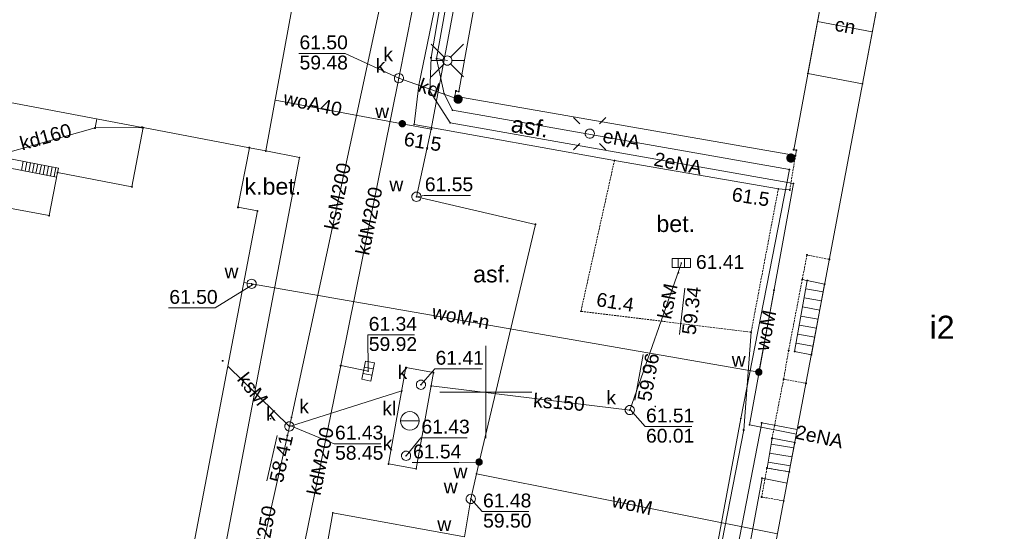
# Paper-space layout 'A-01 PLAN SYTUACYJNY' of a CAD drawing. Header units: millimetres. Extents: x 0 to 900, y 0 to 750.
# Tile 63 of 105: x 545 to 652, y 377 to 433. Entities that reach past the tile are written whole.
import ezdxf
from ezdxf.xclip import XClip

# ---------------------------------------------------------------- set-up
doc = ezdxf.new("R2010")
doc.units = ezdxf.units.MM
doc.header["$MEASUREMENT"] = 0
doc.header["$XCLIPFRAME"] = 0
doc.linetypes.add('PRZER2-1', pattern=[1.5, 1, -0.5])
doc.linetypes.add('PRZER3-1', pattern=[4000, 3000, -1000])
doc.layers.add('A_mapa_Nr_pióra__2', color=8, linetype='Continuous', lineweight=13)
doc.layers.add('A_podrys', color=7, linetype='Continuous')
doc.styles.add('STYL_AUTOMATYCZNY_1', font='arial.ttf')

# ---------------------------------------------------------------- blocks, each defined once
blk = doc.blocks.new('Rysunek_3_3', base_point=(-1239.76, 488.38))
at = {"layer": 'A_mapa_Nr_pióra__2', "linetype": 'Continuous', "lineweight": 13}
for points in [[(585.99, 426.62), (585.99, 426.59), (586, 426.57), (586.01, 426.55), (586.03, 426.54), (586.05, 426.53), (586.08, 426.53), (586.1, 426.53), (586.12, 426.54), (586.14, 426.55), (586.16, 426.57), (586.16, 426.59), (586.17, 426.62), (586.16, 426.64), (586.16, 426.66), (586.14, 426.68), (586.12, 426.69), (586.1, 426.7), (586.08, 426.71), (586.05, 426.7), (586.03, 426.69), (586.01, 426.68), (586, 426.66), (585.99, 426.64)], [(592, 424.34), (592.01, 424.21), (592.06, 424.09), (592.14, 423.98), (592.25, 423.9), (592.37, 423.85), (592.5, 423.84), (592.63, 423.85), (592.75, 423.9), (592.85, 423.98), (592.93, 424.09), (592.98, 424.21), (593, 424.34), (592.98, 424.46), (592.93, 424.59), (592.85, 424.69), (592.75, 424.77), (592.63, 424.82), (592.5, 424.84), (592.37, 424.82), (592.25, 424.77), (592.14, 424.69), (592.06, 424.59), (592.01, 424.46)], [(586.84, 421.68), (586.83, 421.78), (586.79, 421.88), (586.72, 421.96), (586.64, 422.02), (586.54, 422.06), (586.44, 422.07), (586.33, 422.06), (586.24, 422.02), (586.16, 421.95), (586.09, 421.87), (586.05, 421.77), (586.04, 421.67), (586.06, 421.57), (586.1, 421.47), (586.16, 421.39), (586.24, 421.33), (586.34, 421.29), (586.44, 421.27), (586.55, 421.29), (586.64, 421.33), (586.73, 421.39), (586.79, 421.48), (586.83, 421.57)], [(587.63, 421.6), (587.63, 421.57), (587.64, 421.55), (587.65, 421.53), (587.67, 421.52), (587.69, 421.51), (587.72, 421.51), (587.74, 421.51), (587.76, 421.52), (587.78, 421.53), (587.8, 421.55), (587.8, 421.57), (587.81, 421.6), (587.8, 421.62), (587.8, 421.64), (587.78, 421.66), (587.76, 421.67), (587.74, 421.68), (587.72, 421.69), (587.69, 421.68), (587.67, 421.67), (587.65, 421.66), (587.64, 421.64), (587.63, 421.62)], [(628.1, 417.96), (628.11, 417.83), (628.16, 417.71), (628.24, 417.6), (628.35, 417.52), (628.47, 417.47), (628.6, 417.46), (628.73, 417.47), (628.85, 417.52), (628.95, 417.6), (629.03, 417.71), (629.08, 417.83), (629.1, 417.96), (629.08, 418.08), (629.03, 418.21), (628.95, 418.31), (628.85, 418.39), (628.73, 418.44), (628.6, 418.46), (628.47, 418.44), (628.35, 418.39), (628.24, 418.31), (628.16, 418.21), (628.11, 418.08)], [(627.15, 414.62), (627.15, 414.59), (627.16, 414.57), (627.17, 414.55), (627.19, 414.54), (627.21, 414.53), (627.24, 414.53), (627.26, 414.53), (627.28, 414.54), (627.3, 414.55), (627.32, 414.57), (627.32, 414.59), (627.33, 414.62), (627.32, 414.64), (627.32, 414.66), (627.3, 414.68), (627.28, 414.69), (627.26, 414.7), (627.24, 414.71), (627.21, 414.7), (627.19, 414.69), (627.17, 414.68), (627.16, 414.66), (627.15, 414.64)], [(587.89, 413.76), (587.89, 413.73), (587.9, 413.71), (587.91, 413.69), (587.93, 413.68), (587.95, 413.67), (587.98, 413.67), (588, 413.67), (588.02, 413.68), (588.04, 413.69), (588.06, 413.71), (588.06, 413.73), (588.07, 413.76), (588.06, 413.78), (588.06, 413.8), (588.04, 413.82), (588.02, 413.83), (588, 413.84), (587.98, 413.85), (587.95, 413.84), (587.93, 413.83), (587.91, 413.82), (587.9, 413.8), (587.89, 413.78)], [(616.63, 406.58), (616.63, 406.55), (616.64, 406.53), (616.65, 406.51), (616.67, 406.5), (616.69, 406.49), (616.72, 406.49), (616.74, 406.49), (616.76, 406.5), (616.78, 406.51), (616.8, 406.53), (616.8, 406.55), (616.81, 406.58), (616.8, 406.6), (616.8, 406.62), (616.78, 406.64), (616.76, 406.65), (616.74, 406.66), (616.72, 406.67), (616.69, 406.66), (616.67, 406.65), (616.65, 406.64), (616.64, 406.62), (616.63, 406.6)], [(616.32, 405.5), (616.33, 405.48), (616.34, 405.46), (616.35, 405.44), (616.37, 405.43), (616.39, 405.42), (616.41, 405.41), (616.44, 405.42), (616.46, 405.43), (616.48, 405.44), (616.49, 405.46), (616.5, 405.48), (616.5, 405.5), (616.5, 405.53), (616.49, 405.55), (616.48, 405.57), (616.46, 405.58), (616.44, 405.59), (616.41, 405.59), (616.39, 405.59), (616.37, 405.58), (616.35, 405.57), (616.34, 405.55), (616.33, 405.53)], [(570.01, 404.32), (570.01, 404.3), (570.02, 404.28), (570.03, 404.26), (570.05, 404.24), (570.07, 404.23), (570.1, 404.23), (570.12, 404.23), (570.14, 404.24), (570.16, 404.26), (570.17, 404.28), (570.18, 404.3), (570.19, 404.32), (570.18, 404.34), (570.17, 404.37), (570.16, 404.38), (570.14, 404.4), (570.12, 404.41), (570.1, 404.41), (570.07, 404.41), (570.05, 404.4), (570.03, 404.38), (570.02, 404.37), (570.01, 404.34)], [(605.73, 401.34), (605.73, 401.31), (605.74, 401.29), (605.75, 401.27), (605.77, 401.26), (605.79, 401.25), (605.82, 401.25), (605.84, 401.25), (605.86, 401.26), (605.88, 401.27), (605.9, 401.29), (605.9, 401.31), (605.91, 401.34), (605.9, 401.36), (605.9, 401.38), (605.88, 401.4), (605.86, 401.41), (605.84, 401.42), (605.82, 401.43), (605.79, 401.42), (605.77, 401.41), (605.75, 401.4), (605.74, 401.38), (605.73, 401.36)], [(582.65, 394.86), (582.65, 394.83), (582.66, 394.81), (582.67, 394.79), (582.69, 394.78), (582.71, 394.77), (582.74, 394.77), (582.76, 394.77), (582.78, 394.78), (582.8, 394.79), (582.82, 394.81), (582.82, 394.83), (582.83, 394.86), (582.82, 394.88), (582.82, 394.9), (582.8, 394.92), (582.78, 394.93), (582.76, 394.94), (582.74, 394.95), (582.71, 394.94), (582.69, 394.93), (582.67, 394.92), (582.66, 394.9), (582.65, 394.88)], [(625.24, 395.13), (625.13, 395.15), (625.03, 395.14), (624.93, 395.1), (624.85, 395.04), (624.78, 394.96), (624.74, 394.86), (624.72, 394.76), (624.73, 394.65), (624.77, 394.56), (624.83, 394.47), (624.91, 394.41), (625, 394.36), (625.11, 394.35), (625.21, 394.36), (625.31, 394.39), (625.39, 394.45), (625.46, 394.53), (625.5, 394.63), (625.52, 394.73), (625.51, 394.84), (625.47, 394.93), (625.41, 395.02), (625.33, 395.08)], [(588.38, 393.38), (588.38, 393.36), (588.39, 393.34), (588.4, 393.32), (588.42, 393.3), (588.44, 393.29), (588.47, 393.29), (588.49, 393.29), (588.51, 393.3), (588.53, 393.32), (588.54, 393.34), (588.55, 393.36), (588.56, 393.38), (588.55, 393.4), (588.54, 393.43), (588.53, 393.44), (588.51, 393.46), (588.49, 393.47), (588.47, 393.47), (588.44, 393.47), (588.42, 393.46), (588.4, 393.44), (588.39, 393.43), (588.38, 393.4)], [(613.8, 391.02), (613.8, 391), (613.81, 390.98), (613.82, 390.96), (613.84, 390.95), (613.87, 390.94), (613.89, 390.93), (613.91, 390.94), (613.93, 390.95), (613.95, 390.96), (613.97, 390.98), (613.98, 391), (613.98, 391.02), (613.98, 391.05), (613.97, 391.07), (613.95, 391.09), (613.93, 391.1), (613.91, 391.11), (613.89, 391.11), (613.87, 391.11), (613.84, 391.1), (613.82, 391.09), (613.81, 391.07), (613.8, 391.05)], [(574.32, 389.84), (574.32, 389.82), (574.33, 389.79), (574.34, 389.78), (574.36, 389.76), (574.38, 389.75), (574.41, 389.75), (574.43, 389.75), (574.45, 389.76), (574.47, 389.78), (574.49, 389.79), (574.49, 389.82), (574.5, 389.84), (574.49, 389.86), (574.49, 389.88), (574.47, 389.9), (574.45, 389.92), (574.43, 389.93), (574.41, 389.93), (574.38, 389.93), (574.36, 389.92), (574.34, 389.9), (574.33, 389.88), (574.32, 389.86)], [(611.03, 390.64), (611.03, 390.61), (611.04, 390.59), (611.05, 390.57), (611.07, 390.56), (611.09, 390.55), (611.12, 390.55), (611.14, 390.55), (611.16, 390.56), (611.18, 390.57), (611.2, 390.59), (611.2, 390.61), (611.21, 390.64), (611.2, 390.66), (611.2, 390.68), (611.18, 390.7), (611.16, 390.71), (611.14, 390.72), (611.12, 390.73), (611.09, 390.72), (611.07, 390.71), (611.05, 390.7), (611.04, 390.68), (611.03, 390.66)], [(572.07, 389.7), (572.07, 389.68), (572.08, 389.66), (572.1, 389.64), (572.12, 389.63), (572.14, 389.62), (572.16, 389.61), (572.18, 389.62), (572.21, 389.63), (572.22, 389.64), (572.24, 389.66), (572.25, 389.68), (572.25, 389.7), (572.25, 389.73), (572.24, 389.75), (572.22, 389.77), (572.21, 389.78), (572.18, 389.79), (572.16, 389.79), (572.14, 389.79), (572.12, 389.78), (572.1, 389.77), (572.08, 389.75), (572.07, 389.73)], [(574.11, 388.86), (574.11, 388.84), (574.12, 388.82), (574.13, 388.8), (574.15, 388.78), (574.17, 388.77), (574.2, 388.77), (574.22, 388.77), (574.24, 388.78), (574.26, 388.8), (574.27, 388.82), (574.28, 388.84), (574.29, 388.86), (574.28, 388.88), (574.27, 388.91), (574.26, 388.93), (574.24, 388.94), (574.22, 388.95), (574.2, 388.95), (574.17, 388.95), (574.15, 388.94), (574.13, 388.93), (574.12, 388.91), (574.11, 388.88)], [(573.89, 387.89), (573.89, 387.86), (573.9, 387.84), (573.92, 387.82), (573.93, 387.81), (573.96, 387.8), (573.98, 387.8), (574, 387.8), (574.02, 387.81), (574.04, 387.82), (574.06, 387.84), (574.07, 387.86), (574.07, 387.89), (574.07, 387.91), (574.06, 387.93), (574.04, 387.95), (574.02, 387.96), (574, 387.97), (573.98, 387.98), (573.96, 387.97), (573.93, 387.96), (573.92, 387.95), (573.9, 387.93), (573.89, 387.91)], [(586.76, 385.68), (586.77, 385.65), (586.78, 385.63), (586.79, 385.61), (586.81, 385.6), (586.83, 385.59), (586.85, 385.59), (586.88, 385.59), (586.9, 385.6), (586.92, 385.61), (586.93, 385.63), (586.94, 385.65), (586.94, 385.68), (586.94, 385.7), (586.93, 385.72), (586.92, 385.74), (586.9, 385.75), (586.88, 385.76), (586.85, 385.77), (586.83, 385.76), (586.81, 385.75), (586.79, 385.74), (586.78, 385.72), (586.77, 385.7)], [(594.9, 385.37), (594.8, 385.39), (594.7, 385.39), (594.6, 385.35), (594.51, 385.3), (594.44, 385.22), (594.4, 385.12), (594.38, 385.02), (594.39, 384.92), (594.42, 384.82), (594.48, 384.73), (594.56, 384.66), (594.65, 384.62), (594.75, 384.6), (594.86, 384.6), (594.96, 384.64), (595.04, 384.7), (595.11, 384.77), (595.16, 384.87), (595.18, 384.97), (595.17, 385.07), (595.14, 385.17), (595.08, 385.26), (595, 385.33)], [(594.69, 385), (594.69, 384.97), (594.7, 384.95), (594.71, 384.93), (594.73, 384.92), (594.75, 384.91), (594.78, 384.91), (594.8, 384.91), (594.82, 384.92), (594.84, 384.93), (594.86, 384.95), (594.86, 384.97), (594.87, 385), (594.86, 385.02), (594.86, 385.04), (594.84, 385.06), (594.82, 385.07), (594.8, 385.08), (594.78, 385.09), (594.75, 385.08), (594.73, 385.07), (594.71, 385.06), (594.7, 385.04), (594.69, 385.02)], [(593.79, 381), (593.79, 380.97), (593.8, 380.95), (593.81, 380.93), (593.83, 380.92), (593.85, 380.91), (593.88, 380.91), (593.9, 380.91), (593.92, 380.92), (593.94, 380.93), (593.96, 380.95), (593.96, 380.97), (593.97, 381), (593.96, 381.02), (593.96, 381.04), (593.94, 381.06), (593.92, 381.07), (593.9, 381.08), (593.88, 381.09), (593.85, 381.08), (593.83, 381.07), (593.81, 381.06), (593.8, 381.04), (593.79, 381.02)]]:
    blk.add_hatch(color=8, dxfattribs=at).paths.add_polyline_path(points)
at = {"layer": 'A_mapa_Nr_pióra__2', "color": 8, "linetype": 'Continuous', "lineweight": 13, "ltscale": 0.2, "flags": 128}
for points in [[(580.78, 487.14), (598.91, 483.47), (594.16, 455.61), (589.56, 428.84), (589.42, 425.21), (591.64, 421.76), (628.89, 415.21), (624.12, 389.02)], [(623.17, 389.72), (628.44, 416.7), (591.89, 423.14), (590.99, 424.93), (590.15, 428.74), (594.95, 455.48), (599.88, 481.05)], [(574.2, 388.86), (574.42, 389.84), (593.53, 478.55)], [(594.49, 383.73), (594.78, 385), (600.89, 410.76), (587.98, 413.76), (589.59, 421.09), (595.98, 455.3)], [(586.08, 426.62), (590.64, 449.62)], [(637.43, 431.64), (631.49, 432.76)], [(590.98, 428.88), (589.57, 430.29)], [(591.69, 428.88), (593.1, 430.29)], [(586.08, 426.62), (580.25, 429.3), (575.21, 429.3)], [(590.83, 428.52), (589.53, 428.52)], [(590.15, 428.74), (591.33, 428.52)], [(591.83, 428.52), (593.13, 428.52)], [(522.66, 416.44), (548.14, 411.72), (549.04, 416.38), (557.12, 414.84), (558.34, 421.26), (569.86, 419.08), (568.62, 412.62), (570.74, 412.22), (557.64, 343.74), (549.2, 345.34), (549.2, 345.44), (524.72, 350.1)], [(590.98, 428.17), (589.57, 426.76)], [(591.69, 428.17), (593.1, 426.76)], [(579.76, 395.46), (586.08, 426.62)], [(592.5, 424.34), (586.08, 426.62)], [(572.65, 424.24), (586.44, 421.67), (589.59, 421.09)], [(536.72, 416.62), (553.12, 421.22), (553.32, 422.21), (553.12, 421.22), (558.34, 421.26)], [(605.01, 422.36), (605.72, 421.66)], [(608.54, 422.36), (607.84, 421.66)], [(523.69, 421.81), (537.19, 419.17), (549.13, 416.87)], [(628.48, 414.5), (627.24, 414.62), (609.46, 417.7), (587.72, 421.6)], [(523.5, 420.82), (537, 418.18), (548.94, 415.88)], [(605.01, 418.83), (605.72, 419.53)], [(608.54, 418.83), (607.84, 419.53)], [(545.32, 417.6), (545.13, 416.62)], [(545.32, 417.6), (545.13, 416.62)], [(545.71, 417.52), (545.53, 416.54)], [(545.71, 417.52), (545.53, 416.54)], [(546.11, 417.45), (545.92, 416.47)], [(546.11, 417.45), (545.92, 416.47)], [(546.5, 417.37), (546.31, 416.39)], [(546.5, 417.37), (546.31, 416.39)], [(546.89, 417.3), (546.7, 416.32)], [(546.89, 417.3), (546.7, 416.32)], [(547.29, 417.22), (547.1, 416.24)], [(547.29, 417.22), (547.1, 416.24)], [(547.68, 417.15), (547.49, 416.16)], [(547.68, 417.15), (547.49, 416.16)], [(548.07, 417.07), (547.88, 416.09)], [(548.07, 417.07), (547.88, 416.09)], [(548.46, 417), (548.28, 416.01)], [(548.46, 417), (548.28, 416.01)], [(548.86, 416.92), (548.67, 415.94)], [(548.86, 416.92), (548.67, 415.94)], [(549.13, 416.87), (548.94, 415.88)], [(587.97, 413.75), (588.81, 413.91), (593.85, 413.91)], [(616.37, 406.08), (616.37, 407.08)], [(617.07, 406.08), (617.07, 407.08)], [(611.12, 390.64), (616.72, 406.58)], [(570.3, 404.28), (566.13, 401.7), (561.09, 401.7)], [(569.26, 404.48), (570.1, 404.32), (625.12, 394.75)], [(616.51, 398.84), (617.09, 403.85)], [(630.22, 403.78), (632.11, 403.45)], [(625.12, 394.75), (626.78, 403.63)], [(630.05, 402.8), (631.92, 402.46)], [(629.87, 401.82), (631.74, 401.48)], [(629.69, 400.83), (631.55, 400.5)], [(629.52, 399.85), (631.36, 399.52)], [(582.74, 394.86), (582.72, 398.78), (587.76, 398.78)], [(629.34, 398.86), (631.18, 398.53)], [(595.5, 387.58), (595.5, 397.58)], [(629.17, 397.88), (630.99, 397.55)], [(611.68, 391.7), (612.57, 396.67)], [(567.52, 395.41), (574.2, 388.86)], [(575.52, 374.56), (579.76, 395.46)], [(579.76, 395.46), (582.74, 394.86)], [(583.3, 395.1), (582.31, 395.29)], [(583.16, 394.42), (582.18, 394.61)], [(588.47, 393.38), (589.98, 395.11), (595.02, 395.11)], [(611.12, 390.64), (589.57, 393.25)], [(586.39, 392.72), (574.2, 388.86)], [(600.5, 392.58), (590.5, 392.58)], [(611.18, 390.7), (612.8, 388.85), (617.84, 388.85)], [(559.1, 328.4), (559.38, 329.36), (566.46, 354.34), (566.74, 355.3), (566.92, 356.28), (573.98, 387.88), (574.2, 388.86)], [(574.26, 388.96), (579.07, 386.99), (584.11, 386.99)], [(586.26, 389.46), (588.26, 389.46)], [(598.6, 368.78), (616.23, 365.58), (616.76, 369.55), (617.77, 373.84), (620.13, 373.4), (623.17, 389.72)], [(629.29, 388.51), (625.44, 389.26), (613.96, 330.06)], [(629.19, 388.02), (624.12, 389.02)], [(571.76, 382.96), (572.86, 387.88)], [(623.48, 388.48), (620.24, 371.84)], [(586.85, 385.68), (588.44, 387.64), (593.48, 387.64)], [(626.45, 386.95), (628.91, 386.54)], [(626.28, 385.96), (628.73, 385.55)], [(594.89, 385), (592.57, 384.94), (587.53, 384.94)], [(626.12, 384.98), (628.54, 384.57)], [(571.45, 339.72), (574.81, 356.76), (578.92, 379.48), (593.18, 376.9), (593.88, 381), (594.49, 383.73)], [(627.15, 377.21), (594.49, 383.73)], [(628.19, 382.71), (625.47, 383.25), (617.27, 338.94)], [(593.88, 381), (595.12, 379.63), (600.16, 379.63)]]:
    blk.add_lwpolyline(points, dxfattribs=at)
for points in [[(577.27, 449.53), (576.69, 449.64), (576.63, 449.34), (535.33, 457.2), (535.77, 459.56), (529.48, 460.72), (529.34, 460), (493.97, 466.55), (494.02, 466.85), (493.43, 466.96), (487.41, 434.35), (487.9, 434.26), (487.96, 434.56), (558.21, 421.28), (558.34, 421.26), (569.86, 419.08), (571.64, 418.72)], [(629.2, 418.8), (628.9, 418.86), (634.36, 448.14), (634.65, 448.08), (634.75, 448.63), (597.65, 455.01), (597.53, 454.32), (597.82, 454.27), (592.56, 425.17), (592.26, 425.23), (592.16, 424.66), (629.09, 418.22)], [(638.76, 438.66), (665.12, 433.96), (651.38, 360.18), (638.1, 362.54), (624.81, 364.83)], [(632.54, 438.4), (638.5, 437.28), (636.37, 426), (630.44, 427.12)], [(589.52, 428.83), (589.52, 428.86), (589.55, 428.89), (589.58, 428.89), (589.61, 428.86), (589.61, 428.83), (589.58, 428.8), (589.55, 428.8)], [(590.11, 428.72), (590.11, 428.75), (590.14, 428.78), (590.17, 428.78), (590.2, 428.75), (590.2, 428.72), (590.17, 428.69), (590.14, 428.69)], [(591.33, 429.02), (591.46, 429.01), (591.58, 428.96), (591.69, 428.88), (591.77, 428.77), (591.82, 428.65), (591.83, 428.52), (591.82, 428.39), (591.77, 428.27), (591.69, 428.17), (591.58, 428.09), (591.46, 428.04), (591.33, 428.02), (591.2, 428.04), (591.08, 428.09), (590.98, 428.17), (590.9, 428.27), (590.85, 428.39), (590.83, 428.52), (590.85, 428.65), (590.9, 428.77), (590.98, 428.88), (591.08, 428.96), (591.2, 429.01)], [(586.08, 427.12), (586.21, 427.1), (586.33, 427.05), (586.43, 426.97), (586.51, 426.87), (586.56, 426.74), (586.58, 426.62), (586.56, 426.49), (586.51, 426.37), (586.43, 426.26), (586.33, 426.18), (586.21, 426.13), (586.08, 426.12), (585.95, 426.13), (585.83, 426.18), (585.72, 426.26), (585.64, 426.37), (585.59, 426.49), (585.58, 426.62), (585.59, 426.74), (585.64, 426.87), (585.72, 426.97), (585.83, 427.05), (585.95, 427.1)], [(586.08, 427.12), (586.21, 427.1), (586.33, 427.05), (586.43, 426.97), (586.51, 426.87), (586.56, 426.74), (586.58, 426.62), (586.56, 426.49), (586.51, 426.37), (586.43, 426.26), (586.33, 426.18), (586.21, 426.13), (586.08, 426.12), (585.95, 426.13), (585.83, 426.18), (585.72, 426.26), (585.64, 426.37), (585.59, 426.49), (585.58, 426.62), (585.59, 426.74), (585.64, 426.87), (585.72, 426.97), (585.83, 427.05), (585.95, 427.1)], [(630.4, 427.1), (630.4, 427.13), (630.42, 427.16), (630.46, 427.16), (630.49, 427.13), (630.49, 427.1), (630.46, 427.07), (630.42, 427.07)], [(588.19, 425.84), (588.19, 425.87), (588.22, 425.9), (588.25, 425.9), (588.28, 425.87), (588.28, 425.84), (588.25, 425.81), (588.22, 425.81)], [(589.37, 425.2), (589.37, 425.23), (589.4, 425.26), (589.43, 425.26), (589.46, 425.23), (589.46, 425.2), (589.43, 425.17), (589.4, 425.17)], [(592.22, 425.21), (592.22, 425.24), (592.25, 425.27), (592.28, 425.27), (592.31, 425.24), (592.31, 425.21), (592.28, 425.18), (592.25, 425.18)], [(592.51, 425.16), (592.51, 425.19), (592.54, 425.22), (592.57, 425.22), (592.6, 425.19), (592.6, 425.16), (592.57, 425.13), (592.54, 425.13)], [(636.32, 425.98), (636.32, 426.01), (636.35, 426.04), (636.38, 426.04), (636.41, 426.01), (636.41, 425.98), (636.38, 425.95), (636.35, 425.95)], [(590.94, 424.91), (590.94, 424.94), (590.97, 424.97), (591.01, 424.97), (591.03, 424.94), (591.03, 424.91), (591.01, 424.88), (590.97, 424.88)], [(592.11, 424.64), (592.11, 424.67), (592.14, 424.7), (592.18, 424.7), (592.2, 424.67), (592.2, 424.64), (592.18, 424.61), (592.14, 424.61)], [(591.84, 423.13), (591.84, 423.16), (591.87, 423.19), (591.9, 423.19), (591.93, 423.16), (591.93, 423.13), (591.9, 423.1), (591.87, 423.1)], [(553.07, 421.2), (553.07, 421.23), (553.1, 421.26), (553.13, 421.26), (553.16, 421.23), (553.16, 421.2), (553.13, 421.17), (553.1, 421.17)], [(558.17, 421.27), (558.17, 421.3), (558.2, 421.33), (558.23, 421.33), (558.26, 421.3), (558.26, 421.27), (558.23, 421.24), (558.2, 421.24)], [(558.29, 421.24), (558.29, 421.27), (558.32, 421.3), (558.35, 421.3), (558.38, 421.27), (558.38, 421.24), (558.35, 421.21), (558.32, 421.21)], [(589.54, 421.07), (589.54, 421.11), (589.57, 421.13), (589.6, 421.13), (589.63, 421.11), (589.63, 421.07), (589.6, 421.04), (589.57, 421.04)], [(591.59, 421.75), (591.59, 421.78), (591.62, 421.81), (591.65, 421.81), (591.68, 421.78), (591.68, 421.75), (591.65, 421.72), (591.62, 421.72)], [(606.78, 421.1), (606.95, 421.07), (607.1, 420.98), (607.21, 420.85), (607.26, 420.72), (607.28, 420.6), (607.26, 420.47), (607.21, 420.35), (607.12, 420.23), (606.99, 420.14), (606.85, 420.1), (606.7, 420.1), (606.56, 420.14), (606.44, 420.23), (606.34, 420.35), (606.29, 420.48), (606.28, 420.63), (606.31, 420.78), (606.39, 420.91), (606.5, 421.01), (606.63, 421.07)], [(569.81, 419.06), (569.81, 419.09), (569.84, 419.12), (569.87, 419.12), (569.9, 419.09), (569.9, 419.06), (569.87, 419.03), (569.84, 419.03)], [(571.59, 418.7), (571.59, 418.73), (571.62, 418.76), (571.65, 418.76), (571.68, 418.73), (571.68, 418.7), (571.65, 418.67), (571.62, 418.67)], [(628.86, 418.84), (628.86, 418.88), (628.89, 418.9), (628.92, 418.9), (628.95, 418.88), (628.95, 418.84), (628.92, 418.81), (628.89, 418.81)], [(629.15, 418.79), (629.15, 418.82), (629.18, 418.85), (629.21, 418.85), (629.24, 418.82), (629.24, 418.79), (629.21, 418.76), (629.18, 418.76)], [(575.25, 418), (575.25, 418.03), (575.28, 418.06), (575.31, 418.06), (575.34, 418.03), (575.34, 418), (575.31, 417.97), (575.28, 417.97)], [(609.41, 417.68), (609.41, 417.71), (609.44, 417.74), (609.47, 417.74), (609.5, 417.71), (609.5, 417.68), (609.47, 417.65), (609.44, 417.65)], [(629.04, 418.2), (629.04, 418.23), (629.07, 418.26), (629.1, 418.26), (629.13, 418.23), (629.13, 418.2), (629.1, 418.17), (629.07, 418.17)], [(628.39, 416.69), (628.39, 416.72), (628.42, 416.75), (628.45, 416.75), (628.48, 416.72), (628.48, 416.69), (628.45, 416.66), (628.42, 416.66)], [(548.99, 416.36), (548.99, 416.39), (549.02, 416.42), (549.05, 416.42), (549.08, 416.39), (549.08, 416.36), (549.05, 416.33), (549.02, 416.33)], [(557.07, 414.82), (557.07, 414.85), (557.1, 414.88), (557.13, 414.88), (557.16, 414.85), (557.16, 414.82), (557.13, 414.79), (557.1, 414.79)], [(628.43, 414.48), (628.43, 414.51), (628.46, 414.54), (628.49, 414.54), (628.52, 414.51), (628.52, 414.48), (628.49, 414.45), (628.46, 414.45)], [(628.84, 415.19), (628.84, 415.22), (628.87, 415.25), (628.9, 415.25), (628.93, 415.22), (628.93, 415.19), (628.9, 415.16), (628.87, 415.16)], [(587.98, 414.26), (588.11, 414.24), (588.23, 414.19), (588.33, 414.11), (588.41, 414.01), (588.46, 413.88), (588.48, 413.76), (588.46, 413.63), (588.41, 413.51), (588.33, 413.4), (588.23, 413.32), (588.11, 413.27), (587.98, 413.26), (587.85, 413.27), (587.73, 413.32), (587.62, 413.4), (587.54, 413.51), (587.49, 413.63), (587.48, 413.76), (587.49, 413.88), (587.54, 414.01), (587.62, 414.11), (587.73, 414.19), (587.85, 414.24)], [(587.98, 414.26), (588.11, 414.24), (588.23, 414.19), (588.33, 414.11), (588.41, 414.01), (588.46, 413.88), (588.48, 413.76), (588.46, 413.63), (588.41, 413.51), (588.33, 413.4), (588.23, 413.32), (588.11, 413.27), (587.98, 413.26), (587.85, 413.27), (587.73, 413.32), (587.62, 413.4), (587.54, 413.51), (587.49, 413.63), (587.48, 413.76), (587.49, 413.88), (587.54, 414.01), (587.62, 414.11), (587.73, 414.19), (587.85, 414.24)], [(568.57, 412.6), (568.57, 412.63), (568.6, 412.66), (568.63, 412.66), (568.66, 412.63), (568.66, 412.6), (568.63, 412.57), (568.6, 412.57)], [(548.09, 411.7), (548.09, 411.73), (548.12, 411.76), (548.15, 411.76), (548.18, 411.73), (548.18, 411.7), (548.15, 411.67), (548.12, 411.67)], [(570.69, 412.2), (570.69, 412.23), (570.72, 412.26), (570.75, 412.26), (570.78, 412.23), (570.78, 412.2), (570.75, 412.17), (570.72, 412.17)], [(600.84, 410.75), (600.84, 410.78), (600.87, 410.81), (600.9, 410.81), (600.93, 410.78), (600.93, 410.75), (600.9, 410.72), (600.87, 410.72)], [(617.72, 406.08), (615.72, 406.08), (615.72, 407.08), (617.72, 407.08)], [(630.31, 407.44), (630.31, 407.47), (630.34, 407.5), (630.37, 407.5), (630.4, 407.47), (630.4, 407.44), (630.37, 407.41), (630.34, 407.41)], [(632.73, 406.96), (632.73, 406.99), (632.76, 407.02), (632.79, 407.02), (632.82, 406.99), (632.82, 406.96), (632.79, 406.93), (632.76, 406.93)], [(570.1, 404.82), (570.23, 404.8), (570.35, 404.75), (570.45, 404.67), (570.53, 404.57), (570.58, 404.45), (570.6, 404.32), (570.58, 404.19), (570.53, 404.07), (570.45, 403.97), (570.35, 403.89), (570.23, 403.84), (570.1, 403.82), (569.97, 403.84), (569.85, 403.89), (569.74, 403.97), (569.66, 404.07), (569.61, 404.19), (569.6, 404.32), (569.61, 404.45), (569.66, 404.57), (569.74, 404.67), (569.85, 404.75), (569.97, 404.8)], [(629.79, 404.78), (629.79, 404.81), (629.82, 404.84), (629.85, 404.84), (629.88, 404.81), (629.88, 404.78), (629.85, 404.75), (629.82, 404.75)], [(632.26, 404.28), (630.38, 404.68), (629, 396.98), (630.82, 396.62)], [(630.34, 404.67), (630.34, 404.7), (630.37, 404.73), (630.4, 404.73), (630.43, 404.7), (630.43, 404.67), (630.4, 404.64), (630.37, 404.64)], [(632.22, 404.27), (632.22, 404.3), (632.25, 404.33), (632.28, 404.33), (632.31, 404.3), (632.31, 404.27), (632.28, 404.24), (632.25, 404.24)], [(626.73, 403.62), (626.73, 403.65), (626.76, 403.68), (626.79, 403.68), (626.82, 403.65), (626.82, 403.62), (626.79, 403.59), (626.76, 403.59)], [(624.23, 399.06), (624.23, 399.09), (624.26, 399.12), (624.29, 399.12), (624.32, 399.09), (624.32, 399.06), (624.29, 399.03), (624.26, 399.03)], [(628.31, 397.08), (628.31, 397.11), (628.34, 397.14), (628.37, 397.14), (628.4, 397.11), (628.4, 397.08), (628.37, 397.05), (628.34, 397.05)], [(628.96, 396.97), (628.96, 397), (628.99, 397.03), (629.02, 397.03), (629.05, 397), (629.05, 396.97), (629.02, 396.94), (628.99, 396.94)], [(630.77, 396.6), (630.77, 396.63), (630.8, 396.66), (630.83, 396.66), (630.86, 396.63), (630.86, 396.6), (630.83, 396.57), (630.8, 396.57)], [(566.92, 395.95), (566.92, 395.98), (566.95, 396.01), (566.98, 396.01), (567.01, 395.98), (567.01, 395.95), (566.98, 395.92), (566.95, 395.92)], [(579.71, 395.44), (579.71, 395.48), (579.74, 395.5), (579.77, 395.5), (579.8, 395.48), (579.8, 395.44), (579.77, 395.41), (579.74, 395.41)], [(583.42, 395.74), (583.04, 393.78), (582.05, 393.97), (582.44, 395.93)], [(586.84, 395.23), (589.83, 394.69), (587.95, 384.26), (584.96, 384.8)], [(586.8, 395.21), (586.8, 395.25), (586.83, 395.27), (586.86, 395.27), (586.89, 395.25), (586.89, 395.21), (586.86, 395.18), (586.83, 395.18)], [(589.79, 394.67), (589.79, 394.7), (589.82, 394.73), (589.85, 394.73), (589.88, 394.7), (589.88, 394.67), (589.85, 394.64), (589.82, 394.64)], [(588.47, 393.88), (588.6, 393.86), (588.72, 393.81), (588.82, 393.73), (588.9, 393.63), (588.95, 393.51), (588.97, 393.38), (588.95, 393.25), (588.9, 393.13), (588.82, 393.03), (588.72, 392.95), (588.6, 392.9), (588.47, 392.88), (588.34, 392.9), (588.22, 392.95), (588.11, 393.03), (588.03, 393.13), (587.98, 393.25), (587.97, 393.38), (587.98, 393.51), (588.03, 393.63), (588.11, 393.73), (588.22, 393.81), (588.34, 393.86)], [(589.53, 393.23), (589.53, 393.26), (589.56, 393.29), (589.59, 393.29), (589.62, 393.26), (589.62, 393.23), (589.59, 393.2), (589.56, 393.2)], [(627.77, 393.96), (627.77, 393.99), (627.8, 394.02), (627.83, 394.02), (627.86, 393.99), (627.86, 393.96), (627.83, 393.93), (627.8, 393.93)], [(630.19, 393.52), (630.19, 393.56), (630.22, 393.58), (630.25, 393.58), (630.28, 393.56), (630.28, 393.52), (630.25, 393.49), (630.22, 393.49)], [(586.34, 392.71), (586.34, 392.74), (586.37, 392.77), (586.41, 392.77), (586.43, 392.74), (586.43, 392.71), (586.41, 392.68), (586.37, 392.68)], [(611.12, 391.14), (611.25, 391.12), (611.37, 391.07), (611.47, 390.99), (611.55, 390.89), (611.6, 390.76), (611.62, 390.64), (611.6, 390.51), (611.55, 390.39), (611.47, 390.28), (611.37, 390.2), (611.25, 390.15), (611.12, 390.14), (610.99, 390.15), (610.87, 390.2), (610.76, 390.28), (610.68, 390.39), (610.63, 390.51), (610.62, 390.64), (610.63, 390.76), (610.68, 390.89), (610.76, 390.99), (610.87, 391.07), (610.99, 391.12)], [(574.37, 389.82), (574.37, 389.85), (574.4, 389.88), (574.43, 389.88), (574.46, 389.85), (574.46, 389.82), (574.43, 389.79), (574.4, 389.79)], [(587.26, 390.46), (587.52, 390.43), (587.76, 390.33), (587.97, 390.17), (588.12, 389.96), (588.22, 389.72), (588.26, 389.46), (588.22, 389.21), (588.12, 388.96), (587.97, 388.76), (587.76, 388.6), (587.52, 388.5), (587.26, 388.46), (587, 388.5), (586.76, 388.6), (586.55, 388.76), (586.39, 388.96), (586.29, 389.21), (586.26, 389.46), (586.29, 389.72), (586.39, 389.96), (586.55, 390.17), (586.76, 390.33), (587, 390.43)], [(574.2, 389.36), (574.33, 389.34), (574.45, 389.29), (574.55, 389.21), (574.63, 389.11), (574.68, 388.99), (574.7, 388.86), (574.68, 388.73), (574.63, 388.61), (574.55, 388.51), (574.45, 388.43), (574.33, 388.38), (574.2, 388.36), (574.07, 388.38), (573.95, 388.43), (573.84, 388.51), (573.76, 388.61), (573.71, 388.73), (573.7, 388.86), (573.71, 388.99), (573.76, 389.11), (573.84, 389.21), (573.95, 389.29), (574.07, 389.34)], [(574.2, 389.36), (574.33, 389.34), (574.45, 389.29), (574.55, 389.21), (574.63, 389.11), (574.68, 388.99), (574.7, 388.86), (574.68, 388.73), (574.63, 388.61), (574.55, 388.51), (574.45, 388.43), (574.33, 388.38), (574.2, 388.36), (574.07, 388.38), (573.95, 388.43), (573.84, 388.51), (573.76, 388.61), (573.71, 388.73), (573.7, 388.86), (573.71, 388.99), (573.76, 389.11), (573.84, 389.21), (573.95, 389.29), (574.07, 389.34)], [(623.12, 389.7), (623.12, 389.73), (623.15, 389.76), (623.18, 389.76), (623.21, 389.73), (623.21, 389.7), (623.18, 389.67), (623.15, 389.67)], [(624.07, 389), (624.07, 389.04), (624.1, 389.07), (624.13, 389.07), (624.16, 389.04), (624.16, 389), (624.13, 388.98), (624.1, 388.98)], [(625.39, 389.24), (625.39, 389.27), (625.42, 389.3), (625.45, 389.3), (625.48, 389.27), (625.48, 389.24), (625.45, 389.21), (625.42, 389.21)], [(573.93, 387.86), (573.93, 387.89), (573.96, 387.92), (573.99, 387.92), (574.02, 387.89), (574.02, 387.86), (573.99, 387.83), (573.96, 387.83)], [(623.43, 388.46), (623.43, 388.49), (623.46, 388.52), (623.49, 388.52), (623.52, 388.49), (623.52, 388.46), (623.49, 388.43), (623.46, 388.43)], [(629.02, 387.11), (626.55, 387.57), (626.01, 384.35), (628.42, 383.93)], [(626.51, 387.56), (626.51, 387.59), (626.54, 387.62), (626.57, 387.62), (626.6, 387.59), (626.6, 387.56), (626.57, 387.53), (626.54, 387.53)], [(628.98, 387.09), (628.98, 387.13), (629.01, 387.15), (629.04, 387.15), (629.07, 387.13), (629.07, 387.09), (629.04, 387.06), (629.01, 387.06)], [(586.85, 386.18), (586.98, 386.16), (587.1, 386.11), (587.21, 386.03), (587.29, 385.93), (587.34, 385.81), (587.35, 385.68), (587.34, 385.55), (587.29, 385.43), (587.21, 385.32), (587.1, 385.24), (586.98, 385.19), (586.85, 385.18), (586.72, 385.19), (586.6, 385.24), (586.5, 385.32), (586.42, 385.43), (586.37, 385.55), (586.35, 385.68), (586.37, 385.81), (586.42, 385.93), (586.5, 386.03), (586.6, 386.11), (586.72, 386.16)], [(584.91, 384.78), (584.91, 384.81), (584.94, 384.84), (584.97, 384.84), (585, 384.81), (585, 384.78), (584.97, 384.75), (584.94, 384.75)], [(587.9, 384.24), (587.9, 384.27), (587.93, 384.3), (587.96, 384.3), (587.99, 384.27), (587.99, 384.24), (587.96, 384.21), (587.93, 384.21)], [(594.45, 383.71), (594.45, 383.74), (594.48, 383.77), (594.51, 383.77), (594.54, 383.74), (594.54, 383.71), (594.51, 383.68), (594.48, 383.68)], [(625.97, 384.34), (625.97, 384.37), (626, 384.4), (626.03, 384.4), (626.06, 384.37), (626.06, 384.34), (626.03, 384.31), (626, 384.31)], [(628.38, 383.92), (628.38, 383.95), (628.41, 383.98), (628.44, 383.98), (628.47, 383.95), (628.47, 383.92), (628.44, 383.89), (628.41, 383.89)], [(625.42, 383.23), (625.42, 383.27), (625.45, 383.3), (625.48, 383.3), (625.51, 383.27), (625.51, 383.23), (625.48, 383.21), (625.45, 383.21)], [(593.88, 381.5), (594.01, 381.48), (594.13, 381.43), (594.23, 381.35), (594.31, 381.25), (594.36, 381.12), (594.38, 381), (594.36, 380.87), (594.31, 380.75), (594.23, 380.64), (594.13, 380.56), (594.01, 380.51), (593.88, 380.5), (593.75, 380.51), (593.63, 380.56), (593.52, 380.64), (593.44, 380.75), (593.39, 380.87), (593.38, 381), (593.39, 381.12), (593.44, 381.25), (593.52, 381.35), (593.63, 381.43), (593.75, 381.48)], [(593.88, 381.5), (594.01, 381.48), (594.13, 381.43), (594.23, 381.35), (594.31, 381.25), (594.36, 381.12), (594.38, 381), (594.36, 380.87), (594.31, 380.75), (594.23, 380.64), (594.13, 380.56), (594.01, 380.51), (593.88, 380.5), (593.75, 380.51), (593.63, 380.56), (593.52, 380.64), (593.44, 380.75), (593.39, 380.87), (593.38, 381), (593.39, 381.12), (593.44, 381.25), (593.52, 381.35), (593.63, 381.43), (593.75, 381.48)], [(625.39, 381.2), (625.39, 381.23), (625.42, 381.26), (625.45, 381.26), (625.48, 381.23), (625.48, 381.2), (625.45, 381.17), (625.42, 381.17)], [(627.78, 380.78), (627.78, 380.81), (627.81, 380.84), (627.84, 380.84), (627.87, 380.81), (627.87, 380.78), (627.84, 380.75), (627.81, 380.75)], [(578.87, 379.46), (578.87, 379.5), (578.9, 379.53), (578.93, 379.53), (578.96, 379.5), (578.96, 379.46), (578.93, 379.44), (578.9, 379.44)]]:
    blk.add_lwpolyline(points, close=True, dxfattribs=at)
for points in [[(597.65, 455.01), (597.44, 455.2, 0.322025), (594.52, 453.52), (593.56, 451.62), (588.24, 425.86)], [(521.26, 347.36, 0.379411), (530.36, 338.54), (548.08, 335.18, 0.409365), (560.98, 343.1), (561.32, 344.86), (565, 364.12), (566.86, 373.84), (575.3, 418.02), (571.64, 418.72)]]:
    blk.add_lwpolyline(points, format="xyb", dxfattribs=at)
at = {"layer": 'A_mapa_Nr_pióra__2', "color": 8, "linetype": 'PRZER3-1', "lineweight": 13, "ltscale": 0.2, "flags": 128}
for points in [[(588.24, 425.86), (587.72, 421.6)], [(624.28, 399.08), (623.48, 388.48)]]:
    blk.add_lwpolyline(points, dxfattribs=at)
at = {"layer": 'A_mapa_Nr_pióra__2', "color": 8, "linetype": 'PRZER2-1', "lineweight": 13, "ltscale": 0.2, "flags": 128}
for points in [[(609.46, 417.7), (605.82, 401.34), (624.28, 399.08), (627.24, 414.62)], [(628.48, 414.5), (629.09, 418.22)], [(627.81, 393.98), (628.35, 397.09), (629.83, 404.79), (630.35, 407.45), (632.77, 406.97)], [(629.83, 404.79), (630.38, 404.68)], [(626.55, 387.57), (627.81, 393.98), (630.24, 393.54)], [(627.83, 380.79), (625.43, 381.21), (626.01, 384.35), (628.42, 383.93)]]:
    blk.add_lwpolyline(points, dxfattribs=at)
at = {"layer": 'A_mapa_Nr_pióra__2', "color": 8, "linetype": 'Continuous', "lineweight": 13, "attachment_point": 7, "style": 'STYL_AUTOMATYCZNY_1'}
for s, insert, char_height, rotation in [('\\A1;{\\pql;\\fArial|b0|i0|c238|p0;\\W1.000000;cn}', (633.27, 431.75), 1.5, 349.3038), ('\\A1;{\\pql;\\fArial|b0|i0|c238|p0;\\W1.000000;kd}', (588.04, 425.21), 1.5, 340.448), ('\\A1;{\\pql;\\fArial|b0|i0|c238|p0;\\W1.000000;woA40}', (573.44, 423.73), 1.5, 348.4213), ('\\A1;{\\pql;\\fArial|b0|i0|c238|p0;\\W1.000000;asf.}', (598.14, 420.77), 1.8, 350.9789), ('\\A1;{\\pql;\\fArial|b0|i0|c238|p0;\\W1.000000;kd160}', (545.21, 418.75), 1.5, 15.6682), ('\\A1;{\\pql;\\fArial|b0|i0|c238|p0;\\W1.000000;eNA}', (608.08, 419.65), 1.5, 348.9604), ('\\A1;{\\pql;\\fArial|b0|i0|c238|p0;\\W1.000000;61.5}', (586.53, 419.29), 1.5, 350.879), ('\\A1;{\\pql;\\fArial|b0|i0|c238|p0;\\W1.000000;2eNA}', (613.64, 417.13), 1.5, 348.9614), ('\\A1;{\\pql;\\fArial|b0|i0|c238|p0;\\W1.000000;ksM200}', (579.48, 410.06), 1.5, 78.8642), ('\\A1;{\\pql;\\fArial|b0|i0|c238|p0;\\W1.000000;kdM200}', (582.85, 407.33), 1.5, 78.5335), ('\\A1;{\\pql;\\fArial|b0|i0|c238|p0;\\W1.000000;61.5}', (622.11, 413.29), 1.5, 351.344), ('\\A1;{\\pql;\\fArial|b0|i0|c238|p0;\\W1.000000;ksM}', (615.61, 400.4), 1.5, 79.0538), ('\\A1;{\\pql;\\fArial|b0|i0|c238|p0;\\W1.000000;59.34}', (618.27, 398.72), 1.5, 83.3592), ('\\A1;{\\pql;\\fArial|b0|i0|c238|p0;\\W1.000000;61.4}', (607.41, 401.9), 1.5, 350.7967), ('\\A1;{\\pql;\\fArial|b0|i0|c238|p0;\\W1.000000;woM-n}', (589.57, 400.56), 1.5, 349.0755), ('\\A1;{\\pql;\\fArial|b0|i0|c238|p0;\\W1.000000;woM}', (626.17, 396.95), 1.5, 78.3916), ('\\A1;{\\pql;\\fArial|b0|i0|c238|p0;\\W1.000000;59.96}', (613.43, 391.48), 1.5, 79.9043), ('\\A1;{\\pql;\\fArial|b0|i0|c238|p0;\\W1.000000;ksM}', (568.42, 393.92), 1.5, 308.65), ('\\A1;{\\pql;\\fArial|b0|i0|c238|p0;\\W1.000000;ks150}', (600.6, 390.93), 1.5, 355.5925), ('\\A1;{\\pql;\\fArial|b0|i0|c238|p0;\\W1.000000;2eNA}', (628.96, 387.55), 1.5, 347.811), ('\\A1;{\\pql;\\fArial|b0|i0|c238|p0;\\W1.000000;kdM200}', (577.57, 381.3), 1.5, 78.5335), ('\\A1;{\\pql;\\fArial|b0|i0|c238|p0;\\W1.000000;58.41}', (573.49, 382.66), 1.5, 77.399), ('\\A1;{\\pql;\\fArial|b0|i0|c238|p0;\\W1.000000;woM}', (609.06, 380.13), 1.5, 347.811), ('\\A1;{\\pql;\\fArial|b0|i0|c238|p0;\\W1.000000;ksM250}', (571.46, 372.88), 1.5, 79.7286)]:
    blk.add_mtext(s, dxfattribs=dict(at, insert=insert, char_height=char_height, rotation=rotation))
for s, insert, char_height in [('\\A1;{\\pql;\\fArial|b0|i0|c238|p0;\\W1.000000;61.50}', (575.29, 429.73), 1.5), ('\\A1;{\\pql;\\fArial|b0|i0|c238|p0;\\W1.000000;k}', (584.38, 428.45), 1.5), ('\\A1;{\\pql;\\fArial|b0|i0|c238|p0;\\W1.000000;59.48}', (575.3, 427.54), 1.5), ('\\A1;{\\pql;\\fArial|b0|i0|c238|p0;\\W1.000000;k}', (583.55, 427.22), 1.5), ('\\A1;{\\pql;\\fArial|b0|i0|c238|p0;\\W1.000000;w}', (583.5, 422.28), 1.5), ('\\A1;{\\pql;\\fArial|b0|i0|c238|p0;\\W1.000000;k.bet.}', (569.33, 413.96), 1.8), ('\\A1;{\\pql;\\fArial|b0|i0|c238|p0;\\W1.000000;61.55}', (588.89, 414.34), 1.5), ('\\A1;{\\pql;\\fArial|b0|i0|c238|p0;\\W1.000000;w}', (585.04, 414.36), 1.5), ('\\A1;{\\pql;\\fArial|b0|i0|c238|p0;\\W1.000000;w}', (585.04, 414.36), 1.5), ('\\A1;{\\pql;\\fArial|b0|i0|c238|p0;\\W1.000000;bet.}', (614.01, 409.91), 1.8), ('\\A1;{\\pql;\\fArial|b0|i0|c238|p0;\\W1.000000;61.41}', (618.3, 405.91), 1.5), ('\\A1;{\\pql;\\fArial|b0|i0|c238|p0;\\W1.000000;w}', (567.16, 404.93), 1.5), ('\\A1;{\\pql;\\fArial|b0|i0|c238|p0;\\W1.000000;asf.}', (594.13, 404.45), 1.8), ('\\A1;{\\pql;\\fArial|b0|i0|c238|p0;\\W1.000000;61.50}', (561.17, 402.13), 1.5), ('\\A1;{\\pql;\\fArial|b0|i0|c238|p0;\\W1.000000;61.34}', (582.8, 399.21), 1.5), ('\\A1;{\\pql;\\fArial|b0|i0|c238|p0;\\W1.000000;i2}', (643.64, 398.36), 2.5), ('\\A1;{\\pql;\\fArial|b0|i0|c238|p0;\\W1.000000;59.92}', (582.81, 397.02), 1.5), ('\\A1;{\\pql;\\fArial|b0|i0|c238|p0;\\W1.000000;61.41}', (590.05, 395.53), 1.5), ('\\A1;{\\pql;\\fArial|b0|i0|c238|p0;\\W1.000000;w}', (622.18, 395.35), 1.5), ('\\A1;{\\pql;\\fArial|b0|i0|c238|p0;\\W1.000000;k}', (585.94, 393.99), 1.5), ('\\A1;{\\pql;\\fArial|b0|i0|c238|p0;\\W1.000000;k}', (608.59, 391.24), 1.5), ('\\A1;{\\pql;\\fArial|b0|i0|c238|p0;\\W1.000000;k}', (571.67, 389.47), 1.5), ('\\A1;{\\pql;\\fArial|b0|i0|c238|p0;\\W1.000000;k}', (575.26, 390.29), 1.5), ('\\A1;{\\pql;\\fArial|b0|i0|c238|p0;\\W1.000000;kl}', (584.28, 390.07), 1.5), ('\\A1;{\\pql;\\fArial|b0|i0|c238|p0;\\W1.000000;61.51}', (612.88, 389.27), 1.5), ('\\A1;{\\pql;\\fArial|b0|i0|c238|p0;\\W1.000000;61.43}', (579.14, 387.42), 1.5), ('\\A1;{\\pql;\\fArial|b0|i0|c238|p0;\\W1.000000;61.43}', (588.52, 388.07), 1.5), ('\\A1;{\\pql;\\fArial|b0|i0|c238|p0;\\W1.000000;k}', (584.33, 386.28), 1.5), ('\\A1;{\\pql;\\fArial|b0|i0|c238|p0;\\W1.000000;60.01}', (612.88, 387.08), 1.5), ('\\A1;{\\pql;\\fArial|b0|i0|c238|p0;\\W1.000000;58.45}', (579.15, 385.23), 1.5), ('\\A1;{\\pql;\\fArial|b0|i0|c238|p0;\\W1.000000;61.54}', (587.61, 385.37), 1.5), ('\\A1;{\\pql;\\fArial|b0|i0|c238|p0;\\W1.000000;w}', (592, 383.24), 1.5), ('\\A1;{\\pql;\\fArial|b0|i0|c238|p0;\\W1.000000;w}', (590.94, 381.6), 1.5), ('\\A1;{\\pql;\\fArial|b0|i0|c238|p0;\\W1.000000;w}', (590.94, 381.6), 1.5), ('\\A1;{\\pql;\\fArial|b0|i0|c238|p0;\\W1.000000;61.48}', (595.2, 380.06), 1.5), ('\\A1;{\\pql;\\fArial|b0|i0|c238|p0;\\W1.000000;59.50}', (595.21, 377.87), 1.5), ('\\A1;{\\pql;\\fArial|b0|i0|c238|p0;\\W1.000000;w}', (590.24, 377.51), 1.5)]:
    blk.add_mtext(s, dxfattribs=dict(at, insert=insert, char_height=char_height))

psp = doc.layouts.new('A-01 PLAN SYTUACYJNY')

# ---------------------------------------------------------------- block references
at = {"layer": 'A_podrys', "color": 37, "linetype": 'Continuous', "lineweight": 5, "true_color": 0x656532}
ref = psp.add_blockref('Rysunek_3_3', (-1239.76, 488.38), dxfattribs=at)
XClip(ref).set_block_clipping_path([(29.90003743, 157.4723136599), (895.1, 745.1)])

doc.saveas('drawing.dxf')
